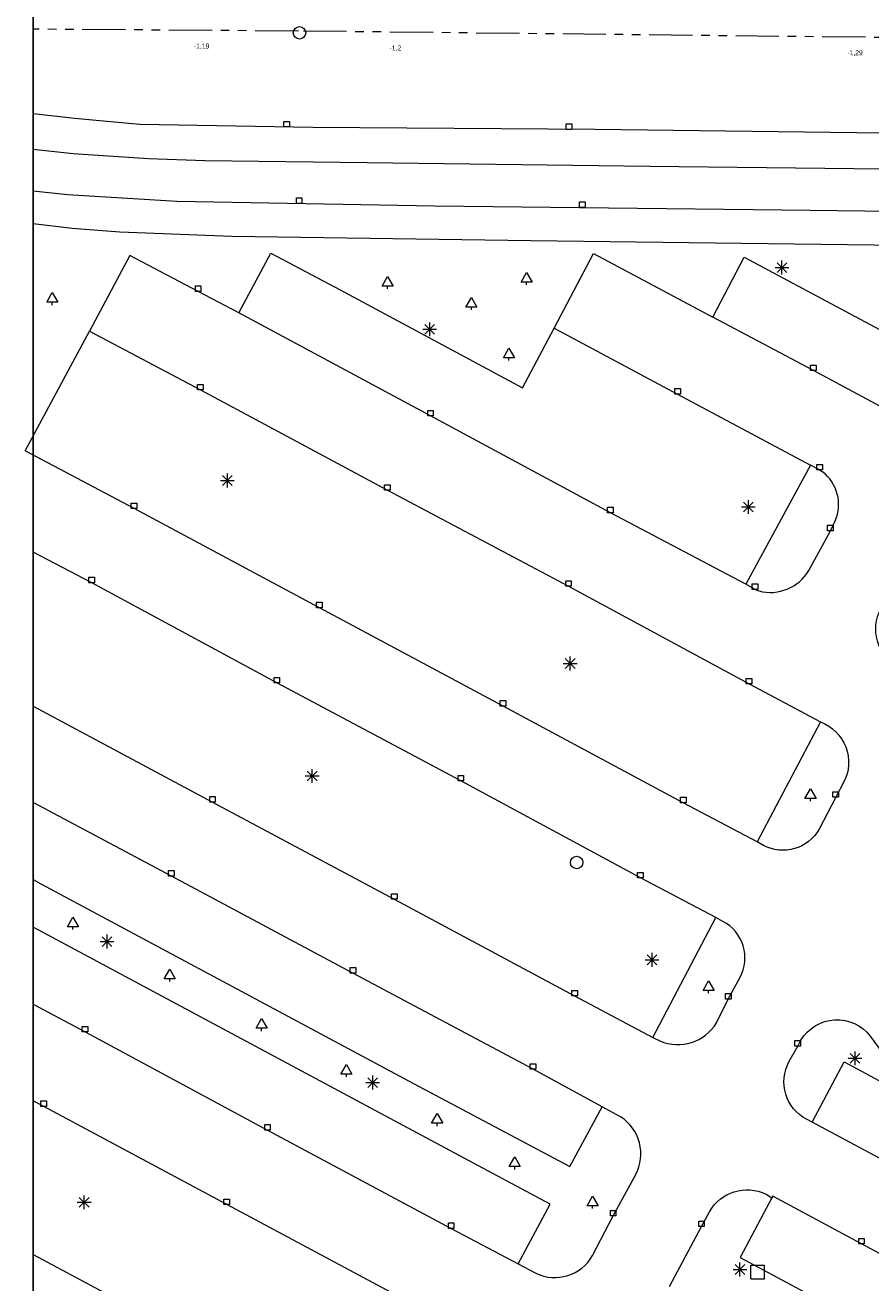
# Model space of a CAD drawing. Header units: millimetres. Extents: x 812 to 183790, y 13 to 580968.
# Tile 29 of 256: x 182314 to 182375, y 580716 to 580807. Entities that reach past the tile are written whole.
import ezdxf

# ---------------------------------------------------------------- set-up
doc = ezdxf.new("R2010")
doc.units = ezdxf.units.MM
doc.header["$LTSCALE"] = 5
doc.linetypes.add('DGN3', pattern=[672.0006, 448.0004, -224.0002])
doc.linetypes.add('PHANTOM2', pattern=[1.25, 0.625, -0.125, 0.125, -0.125, 0.125, -0.125])
for name, color, linetype, lineweight in [('000 BOB begin', 252, 'Continuous', 13), ('000 BOB eind', 252, 'Continuous', 13), ('046 GEMENGD STELSEL', 252, 'PHANTOM2', 0), ('boom', 252, 'Continuous', 9), ('inspectie- rioolput', 252, 'Continuous', 9), ('kant verharding', 252, 'Continuous', 9), ('kolk', 252, 'Continuous', 9), ('lichtmast', 252, 'Continuous', 9), ('sluitlijn', 252, 'DGN3', 9), ('verkeersbordpaal', 252, 'Continuous', 9)]:
    doc.layers.add(name, color=color, linetype=linetype, lineweight=lineweight)
doc.styles.add('Arial Narrow', font='Arial Narrow.shx')

# ---------------------------------------------------------------- blocks, each defined once
blk = doc.blocks.new('SKOLK67')
at = {"layer": 'kolk', "color": 251, "linetype": 'Continuous', "lineweight": 0, "true_color": 0x696969, "flags": 128}
blk.add_lwpolyline([(-0.2, 0.4), (0.2, 0.4), (0.2, 0), (-0.2, 0), (-0.2, 0.4)], dxfattribs=at)
blk = doc.blocks.new('SKOLK69')
at = {"layer": 'kolk', "color": 251, "linetype": 'Continuous', "lineweight": 0, "true_color": 0x696969, "flags": 128}
blk.add_lwpolyline([(-0.2, 0.4), (0.2, 0.4), (0.2, 0), (-0.2, 0), (-0.2, 0.4)], dxfattribs=at)
blk = doc.blocks.new('SKOLK121')
at = {"layer": 'kolk', "color": 251, "linetype": 'Continuous', "lineweight": 0, "true_color": 0x696969, "flags": 128}
blk.add_lwpolyline([(-0.2, 0.4), (0.2, 0.4), (0.2, 0), (-0.2, 0), (-0.2, 0.4)], dxfattribs=at)
blk = doc.blocks.new('SKOLK123')
at = {"layer": 'kolk', "color": 251, "linetype": 'Continuous', "lineweight": 0, "true_color": 0x696969, "flags": 128}
blk.add_lwpolyline([(-0.2, 0.4), (0.2, 0.4), (0.2, 0), (-0.2, 0), (-0.2, 0.4)], dxfattribs=at)
blk = doc.blocks.new('SKOLK143')
at = {"layer": 'kolk', "color": 251, "linetype": 'Continuous', "lineweight": 0, "true_color": 0x696969, "flags": 128}
blk.add_lwpolyline([(-0.2, 0.4), (0.2, 0.4), (0.2, 0), (-0.2, 0), (-0.2, 0.4)], dxfattribs=at)
blk = doc.blocks.new('SKOLK144')
at = {"layer": 'kolk', "color": 251, "linetype": 'Continuous', "lineweight": 0, "true_color": 0x696969, "flags": 128}
blk.add_lwpolyline([(-0.2, 0.4), (0.2, 0.4), (0.2, 0), (-0.2, 0), (-0.2, 0.4)], dxfattribs=at)
blk = doc.blocks.new('BOOM113')
at = {"layer": 'boom', "color": 251, "linetype": 'Continuous', "lineweight": 0, "true_color": 0x696969}
blk.add_line((0, -0.433), (0, -0.233), dxfattribs=at)
at = {"layer": 'boom', "color": 251, "linetype": 'Continuous', "lineweight": 0, "true_color": 0x696969, "flags": 128}
blk.add_lwpolyline([(-0.4, -0.233), (0, 0.467), (0.4, -0.233), (-0.4, -0.233)], dxfattribs=at)
blk = doc.blocks.new('SKOLK195')
at = {"layer": 'kolk', "color": 251, "linetype": 'Continuous', "lineweight": 0, "true_color": 0x696969, "flags": 128}
blk.add_lwpolyline([(-0.2, 0.4), (0.2, 0.4), (0.2, 0), (-0.2, 0), (-0.2, 0.4)], dxfattribs=at)
blk = doc.blocks.new('SKOLK208')
at = {"layer": 'kolk', "color": 251, "linetype": 'Continuous', "lineweight": 0, "true_color": 0x696969, "flags": 128}
blk.add_lwpolyline([(-0.2, 0.4), (0.2, 0.4), (0.2, 0), (-0.2, 0), (-0.2, 0.4)], dxfattribs=at)
blk = doc.blocks.new('SKOLK209')
at = {"layer": 'kolk', "color": 251, "linetype": 'Continuous', "lineweight": 0, "true_color": 0x696969, "flags": 128}
blk.add_lwpolyline([(-0.2, 0.4), (0.2, 0.4), (0.2, 0), (-0.2, 0), (-0.2, 0.4)], dxfattribs=at)
blk = doc.blocks.new('SKOLK221')
at = {"layer": 'kolk', "color": 251, "linetype": 'Continuous', "lineweight": 0, "true_color": 0x696969, "flags": 128}
blk.add_lwpolyline([(-0.2, 0.4), (0.2, 0.4), (0.2, 0), (-0.2, 0), (-0.2, 0.4)], dxfattribs=at)
blk = doc.blocks.new('SKOLK231')
at = {"layer": 'kolk', "color": 251, "linetype": 'Continuous', "lineweight": 0, "true_color": 0x696969, "flags": 128}
blk.add_lwpolyline([(-0.2, 0.4), (0.2, 0.4), (0.2, 0), (-0.2, 0), (-0.2, 0.4)], dxfattribs=at)
blk = doc.blocks.new('BOOM182')
at = {"layer": 'boom', "color": 251, "linetype": 'Continuous', "lineweight": 0, "true_color": 0x696969}
blk.add_line((0, -0.433), (0, -0.233), dxfattribs=at)
at = {"layer": 'boom', "color": 251, "linetype": 'Continuous', "lineweight": 0, "true_color": 0x696969, "flags": 128}
blk.add_lwpolyline([(-0.4, -0.233), (0, 0.467), (0.4, -0.233), (-0.4, -0.233)], dxfattribs=at)
blk = doc.blocks.new('LANTP104')
at = {"layer": 'lichtmast', "color": 251, "linetype": 'Continuous', "lineweight": 0, "true_color": 0x696969}
for p, q in [((-0.5, 0), (0.5, 0.001)), ((0.354, -0.354), (-0.354, 0.354)), ((-0.354, -0.354), (0.354, 0.354)), ((0, -0.5), (0, 0.5))]:
    blk.add_line(p, q, dxfattribs=at)
blk = doc.blocks.new('SKOLK268')
at = {"layer": 'kolk', "color": 251, "linetype": 'Continuous', "lineweight": 0, "true_color": 0x696969, "flags": 128}
blk.add_lwpolyline([(-0.2, 0.4), (0.2, 0.4), (0.2, 0), (-0.2, 0), (-0.2, 0.4)], dxfattribs=at)
blk = doc.blocks.new('SKOLK289')
at = {"layer": 'kolk', "color": 251, "linetype": 'Continuous', "lineweight": 0, "true_color": 0x696969, "flags": 128}
blk.add_lwpolyline([(-0.2, 0.4), (0.2, 0.4), (0.2, 0), (-0.2, 0), (-0.2, 0.4)], dxfattribs=at)
blk = doc.blocks.new('SKOLK291')
at = {"layer": 'kolk', "color": 251, "linetype": 'Continuous', "lineweight": 0, "true_color": 0x696969, "flags": 128}
blk.add_lwpolyline([(-0.2, 0.4), (0.2, 0.4), (0.2, 0), (-0.2, 0), (-0.2, 0.4)], dxfattribs=at)
blk = doc.blocks.new('BOOM256')
at = {"layer": 'boom', "color": 251, "linetype": 'Continuous', "lineweight": 0, "true_color": 0x696969}
blk.add_line((0, -0.433), (0, -0.233), dxfattribs=at)
at = {"layer": 'boom', "color": 251, "linetype": 'Continuous', "lineweight": 0, "true_color": 0x696969, "flags": 128}
blk.add_lwpolyline([(-0.4, -0.233), (0, 0.467), (0.4, -0.233), (-0.4, -0.233)], dxfattribs=at)
blk = doc.blocks.new('RIOOLP139')
at = {"layer": 'inspectie- rioolput', "color": 251, "linetype": 'Continuous', "lineweight": 0, "true_color": 0x696969}
blk.add_circle((0, 0), 0.9, dxfattribs=at)
blk = doc.blocks.new('SKOLK388')
at = {"layer": 'kolk', "color": 251, "linetype": 'Continuous', "lineweight": 0, "true_color": 0x696969, "flags": 128}
blk.add_lwpolyline([(-0.2, 0.4), (0.2, 0.4), (0.2, 0), (-0.2, 0), (-0.2, 0.4)], dxfattribs=at)
blk = doc.blocks.new('LANTP171')
at = {"layer": 'lichtmast', "color": 251, "linetype": 'Continuous', "lineweight": 0, "true_color": 0x696969}
for p, q in [((-0.5, 0), (0.5, 0.001)), ((0.354, -0.354), (-0.354, 0.354)), ((-0.354, -0.354), (0.354, 0.354)), ((0, -0.5), (0, 0.5))]:
    blk.add_line(p, q, dxfattribs=at)
blk = doc.blocks.new('BOOM315')
at = {"layer": 'boom', "color": 251, "linetype": 'Continuous', "lineweight": 0, "true_color": 0x696969}
blk.add_line((0, -0.433), (0, -0.233), dxfattribs=at)
at = {"layer": 'boom', "color": 251, "linetype": 'Continuous', "lineweight": 0, "true_color": 0x696969, "flags": 128}
blk.add_lwpolyline([(-0.4, -0.233), (0, 0.467), (0.4, -0.233), (-0.4, -0.233)], dxfattribs=at)
blk = doc.blocks.new('BOOM318')
at = {"layer": 'boom', "color": 251, "linetype": 'Continuous', "lineweight": 0, "true_color": 0x696969}
blk.add_line((0, -0.433), (0, -0.233), dxfattribs=at)
at = {"layer": 'boom', "color": 251, "linetype": 'Continuous', "lineweight": 0, "true_color": 0x696969, "flags": 128}
blk.add_lwpolyline([(-0.4, -0.233), (0, 0.467), (0.4, -0.233), (-0.4, -0.233)], dxfattribs=at)
blk = doc.blocks.new('SKOLK413')
at = {"layer": 'kolk', "color": 251, "linetype": 'Continuous', "lineweight": 0, "true_color": 0x696969, "flags": 128}
blk.add_lwpolyline([(-0.2, 0.4), (0.2, 0.4), (0.2, 0), (-0.2, 0), (-0.2, 0.4)], dxfattribs=at)
blk = doc.blocks.new('SKOLK446')
at = {"layer": 'kolk', "color": 251, "linetype": 'Continuous', "lineweight": 0, "true_color": 0x696969, "flags": 128}
blk.add_lwpolyline([(-0.2, 0.4), (0.2, 0.4), (0.2, 0), (-0.2, 0), (-0.2, 0.4)], dxfattribs=at)
blk = doc.blocks.new('SKOLK517')
at = {"layer": 'kolk', "color": 251, "linetype": 'Continuous', "lineweight": 0, "true_color": 0x696969, "flags": 128}
blk.add_lwpolyline([(-0.2, 0.4), (0.2, 0.4), (0.2, 0), (-0.2, 0), (-0.2, 0.4)], dxfattribs=at)
blk = doc.blocks.new('SKOLK545')
at = {"layer": 'kolk', "color": 251, "linetype": 'Continuous', "lineweight": 0, "true_color": 0x696969, "flags": 128}
blk.add_lwpolyline([(-0.2, 0.4), (0.2, 0.4), (0.2, 0), (-0.2, 0), (-0.2, 0.4)], dxfattribs=at)
blk = doc.blocks.new('BOOM423')
at = {"layer": 'boom', "color": 251, "linetype": 'Continuous', "lineweight": 0, "true_color": 0x696969}
blk.add_line((0, -0.433), (0, -0.233), dxfattribs=at)
at = {"layer": 'boom', "color": 251, "linetype": 'Continuous', "lineweight": 0, "true_color": 0x696969, "flags": 128}
blk.add_lwpolyline([(-0.4, -0.233), (0, 0.467), (0.4, -0.233), (-0.4, -0.233)], dxfattribs=at)
blk = doc.blocks.new('LANTP275')
at = {"layer": 'lichtmast', "color": 251, "linetype": 'Continuous', "lineweight": 0, "true_color": 0x696969}
for p, q in [((-0.5, 0), (0.5, 0.001)), ((0.354, -0.354), (-0.354, 0.354)), ((-0.354, -0.354), (0.354, 0.354)), ((0, -0.5), (0, 0.5))]:
    blk.add_line(p, q, dxfattribs=at)
blk = doc.blocks.new('SKOLK618')
at = {"layer": 'kolk', "color": 251, "linetype": 'Continuous', "lineweight": 0, "true_color": 0x696969, "flags": 128}
blk.add_lwpolyline([(-0.2, 0.4), (0.2, 0.4), (0.2, 0), (-0.2, 0), (-0.2, 0.4)], dxfattribs=at)
blk = doc.blocks.new('SKOLK642')
at = {"layer": 'kolk', "color": 251, "linetype": 'Continuous', "lineweight": 0, "true_color": 0x696969, "flags": 128}
blk.add_lwpolyline([(-0.2, 0.4), (0.2, 0.4), (0.2, 0), (-0.2, 0), (-0.2, 0.4)], dxfattribs=at)
blk = doc.blocks.new('SKOLK667')
at = {"layer": 'kolk', "color": 251, "linetype": 'Continuous', "lineweight": 0, "true_color": 0x696969, "flags": 128}
blk.add_lwpolyline([(-0.2, 0.4), (0.2, 0.4), (0.2, 0), (-0.2, 0), (-0.2, 0.4)], dxfattribs=at)
blk = doc.blocks.new('LANTP318')
at = {"layer": 'lichtmast', "color": 251, "linetype": 'Continuous', "lineweight": 0, "true_color": 0x696969}
for p, q in [((-0.5, 0), (0.5, 0.001)), ((0.354, -0.354), (-0.354, 0.354)), ((-0.354, -0.354), (0.354, 0.354)), ((0, -0.5), (0, 0.5))]:
    blk.add_line(p, q, dxfattribs=at)
blk = doc.blocks.new('SKOLK740')
at = {"layer": 'kolk', "color": 251, "linetype": 'Continuous', "lineweight": 0, "true_color": 0x696969, "flags": 128}
blk.add_lwpolyline([(-0.2, 0.4), (0.2, 0.4), (0.2, 0), (-0.2, 0), (-0.2, 0.4)], dxfattribs=at)
blk = doc.blocks.new('SKOLK761')
at = {"layer": 'kolk', "color": 251, "linetype": 'Continuous', "lineweight": 0, "true_color": 0x696969, "flags": 128}
blk.add_lwpolyline([(-0.2, 0.4), (0.2, 0.4), (0.2, 0), (-0.2, 0), (-0.2, 0.4)], dxfattribs=at)
blk = doc.blocks.new('SKOLK762')
at = {"layer": 'kolk', "color": 251, "linetype": 'Continuous', "lineweight": 0, "true_color": 0x696969, "flags": 128}
blk.add_lwpolyline([(-0.2, 0.4), (0.2, 0.4), (0.2, 0), (-0.2, 0), (-0.2, 0.4)], dxfattribs=at)
blk = doc.blocks.new('LANTP338')
at = {"layer": 'lichtmast', "color": 251, "linetype": 'Continuous', "lineweight": 0, "true_color": 0x696969}
for p, q in [((-0.5, 0), (0.5, 0.001)), ((0.354, -0.354), (-0.354, 0.354)), ((-0.354, -0.354), (0.354, 0.354)), ((0, -0.5), (0, 0.5))]:
    blk.add_line(p, q, dxfattribs=at)
blk = doc.blocks.new('LANTP342')
at = {"layer": 'lichtmast', "color": 251, "linetype": 'Continuous', "lineweight": 0, "true_color": 0x696969}
for p, q in [((-0.5, 0), (0.5, 0.001)), ((0.354, -0.354), (-0.354, 0.354)), ((-0.354, -0.354), (0.354, 0.354)), ((0, -0.5), (0, 0.5))]:
    blk.add_line(p, q, dxfattribs=at)
blk = doc.blocks.new('SKOLK784')
at = {"layer": 'kolk', "color": 251, "linetype": 'Continuous', "lineweight": 0, "true_color": 0x696969, "flags": 128}
blk.add_lwpolyline([(-0.2, 0.4), (0.2, 0.4), (0.2, 0), (-0.2, 0), (-0.2, 0.4)], dxfattribs=at)
blk = doc.blocks.new('SKOLK785')
at = {"layer": 'kolk', "color": 251, "linetype": 'Continuous', "lineweight": 0, "true_color": 0x696969, "flags": 128}
blk.add_lwpolyline([(-0.2, 0.4), (0.2, 0.4), (0.2, 0), (-0.2, 0), (-0.2, 0.4)], dxfattribs=at)
blk = doc.blocks.new('BOOM588')
at = {"layer": 'boom', "color": 251, "linetype": 'Continuous', "lineweight": 0, "true_color": 0x696969}
blk.add_line((0, -0.433), (0, -0.233), dxfattribs=at)
at = {"layer": 'boom', "color": 251, "linetype": 'Continuous', "lineweight": 0, "true_color": 0x696969, "flags": 128}
blk.add_lwpolyline([(-0.4, -0.233), (0, 0.467), (0.4, -0.233), (-0.4, -0.233)], dxfattribs=at)
blk = doc.blocks.new('LANTP369')
at = {"layer": 'lichtmast', "color": 251, "linetype": 'Continuous', "lineweight": 0, "true_color": 0x696969}
for p, q in [((-0.5, 0), (0.5, 0.001)), ((0.354, -0.354), (-0.354, 0.354)), ((-0.354, -0.354), (0.354, 0.354)), ((0, -0.5), (0, 0.5))]:
    blk.add_line(p, q, dxfattribs=at)
blk = doc.blocks.new('SKOLK844')
at = {"layer": 'kolk', "color": 251, "linetype": 'Continuous', "lineweight": 0, "true_color": 0x696969, "flags": 128}
blk.add_lwpolyline([(-0.2, 0.4), (0.2, 0.4), (0.2, 0), (-0.2, 0), (-0.2, 0.4)], dxfattribs=at)
blk = doc.blocks.new('SKOLK855')
at = {"layer": 'kolk', "color": 251, "linetype": 'Continuous', "lineweight": 0, "true_color": 0x696969, "flags": 128}
blk.add_lwpolyline([(-0.2, 0.4), (0.2, 0.4), (0.2, 0), (-0.2, 0), (-0.2, 0.4)], dxfattribs=at)
blk = doc.blocks.new('SKOLK860')
at = {"layer": 'kolk', "color": 251, "linetype": 'Continuous', "lineweight": 0, "true_color": 0x696969, "flags": 128}
blk.add_lwpolyline([(-0.2, 0.4), (0.2, 0.4), (0.2, 0), (-0.2, 0), (-0.2, 0.4)], dxfattribs=at)
blk = doc.blocks.new('LANTP391')
at = {"layer": 'lichtmast', "color": 251, "linetype": 'Continuous', "lineweight": 0, "true_color": 0x696969}
for p, q in [((-0.5, 0), (0.5, 0.001)), ((0.354, -0.354), (-0.354, 0.354)), ((-0.354, -0.354), (0.354, 0.354)), ((0, -0.5), (0, 0.5))]:
    blk.add_line(p, q, dxfattribs=at)
blk = doc.blocks.new('BOOM652')
at = {"layer": 'boom', "color": 251, "linetype": 'Continuous', "lineweight": 0, "true_color": 0x696969}
blk.add_line((0, -0.433), (0, -0.233), dxfattribs=at)
at = {"layer": 'boom', "color": 251, "linetype": 'Continuous', "lineweight": 0, "true_color": 0x696969, "flags": 128}
blk.add_lwpolyline([(-0.4, -0.233), (0, 0.467), (0.4, -0.233), (-0.4, -0.233)], dxfattribs=at)
blk = doc.blocks.new('SKOLK916')
at = {"layer": 'kolk', "color": 251, "linetype": 'Continuous', "lineweight": 0, "true_color": 0x696969, "flags": 128}
blk.add_lwpolyline([(-0.2, 0.4), (0.2, 0.4), (0.2, 0), (-0.2, 0), (-0.2, 0.4)], dxfattribs=at)
blk = doc.blocks.new('SKOLK918')
at = {"layer": 'kolk', "color": 251, "linetype": 'Continuous', "lineweight": 0, "true_color": 0x696969, "flags": 128}
blk.add_lwpolyline([(-0.2, 0.4), (0.2, 0.4), (0.2, 0), (-0.2, 0), (-0.2, 0.4)], dxfattribs=at)
blk = doc.blocks.new('SKOLK920')
at = {"layer": 'kolk', "color": 251, "linetype": 'Continuous', "lineweight": 0, "true_color": 0x696969, "flags": 128}
blk.add_lwpolyline([(-0.2, 0.4), (0.2, 0.4), (0.2, 0), (-0.2, 0), (-0.2, 0.4)], dxfattribs=at)
blk = doc.blocks.new('SKOLK921')
at = {"layer": 'kolk', "color": 251, "linetype": 'Continuous', "lineweight": 0, "true_color": 0x696969, "flags": 128}
blk.add_lwpolyline([(-0.2, 0.4), (0.2, 0.4), (0.2, 0), (-0.2, 0), (-0.2, 0.4)], dxfattribs=at)
blk = doc.blocks.new('SKOLK938')
at = {"layer": 'kolk', "color": 251, "linetype": 'Continuous', "lineweight": 0, "true_color": 0x696969, "flags": 128}
blk.add_lwpolyline([(-0.2, 0.4), (0.2, 0.4), (0.2, 0), (-0.2, 0), (-0.2, 0.4)], dxfattribs=at)
blk = doc.blocks.new('SKOLK952')
at = {"layer": 'kolk', "color": 251, "linetype": 'Continuous', "lineweight": 0, "true_color": 0x696969, "flags": 128}
blk.add_lwpolyline([(-0.2, 0.4), (0.2, 0.4), (0.2, 0), (-0.2, 0), (-0.2, 0.4)], dxfattribs=at)
blk = doc.blocks.new('LANTP422')
at = {"layer": 'lichtmast', "color": 251, "linetype": 'Continuous', "lineweight": 0, "true_color": 0x696969}
for p, q in [((-0.5, 0), (0.5, 0.001)), ((0.354, -0.354), (-0.354, 0.354)), ((-0.354, -0.354), (0.354, 0.354)), ((0, -0.5), (0, 0.5))]:
    blk.add_line(p, q, dxfattribs=at)
blk = doc.blocks.new('BOOM728')
at = {"layer": 'boom', "color": 251, "linetype": 'Continuous', "lineweight": 0, "true_color": 0x696969}
blk.add_line((0, -0.433), (0, -0.233), dxfattribs=at)
at = {"layer": 'boom', "color": 251, "linetype": 'Continuous', "lineweight": 0, "true_color": 0x696969, "flags": 128}
blk.add_lwpolyline([(-0.4, -0.233), (0, 0.467), (0.4, -0.233), (-0.4, -0.233)], dxfattribs=at)
blk = doc.blocks.new('LANTP434')
at = {"layer": 'lichtmast', "color": 251, "linetype": 'Continuous', "lineweight": 0, "true_color": 0x696969}
for p, q in [((-0.5, 0), (0.5, 0.001)), ((0.354, -0.354), (-0.354, 0.354)), ((-0.354, -0.354), (0.354, 0.354)), ((0, -0.5), (0, 0.5))]:
    blk.add_line(p, q, dxfattribs=at)
blk = doc.blocks.new('SKOLK1013')
at = {"layer": 'kolk', "color": 251, "linetype": 'Continuous', "lineweight": 0, "true_color": 0x696969, "flags": 128}
blk.add_lwpolyline([(-0.2, 0.4), (0.2, 0.4), (0.2, 0), (-0.2, 0), (-0.2, 0.4)], dxfattribs=at)
blk = doc.blocks.new('LANTP449')
at = {"layer": 'lichtmast', "color": 251, "linetype": 'Continuous', "lineweight": 0, "true_color": 0x696969}
for p, q in [((-0.5, 0), (0.5, 0.001)), ((0.354, -0.354), (-0.354, 0.354)), ((-0.354, -0.354), (0.354, 0.354)), ((0, -0.5), (0, 0.5))]:
    blk.add_line(p, q, dxfattribs=at)
blk = doc.blocks.new('BOOM777')
at = {"layer": 'boom', "color": 251, "linetype": 'Continuous', "lineweight": 0, "true_color": 0x696969}
blk.add_line((0, -0.433), (0, -0.233), dxfattribs=at)
at = {"layer": 'boom', "color": 251, "linetype": 'Continuous', "lineweight": 0, "true_color": 0x696969, "flags": 128}
blk.add_lwpolyline([(-0.4, -0.233), (0, 0.467), (0.4, -0.233), (-0.4, -0.233)], dxfattribs=at)
blk = doc.blocks.new('SKOLK1082')
at = {"layer": 'kolk', "color": 251, "linetype": 'Continuous', "lineweight": 0, "true_color": 0x696969, "flags": 128}
blk.add_lwpolyline([(-0.2, 0.4), (0.2, 0.4), (0.2, 0), (-0.2, 0), (-0.2, 0.4)], dxfattribs=at)
blk = doc.blocks.new('SKOLK1126')
at = {"layer": 'kolk', "color": 251, "linetype": 'Continuous', "lineweight": 0, "true_color": 0x696969, "flags": 128}
blk.add_lwpolyline([(-0.2, 0.4), (0.2, 0.4), (0.2, 0), (-0.2, 0), (-0.2, 0.4)], dxfattribs=at)
blk = doc.blocks.new('RIOOLP439')
at = {"layer": 'inspectie- rioolput', "color": 251, "linetype": 'Continuous', "lineweight": 0, "true_color": 0x696969}
blk.add_circle((0, 0), 0.9, dxfattribs=at)
blk = doc.blocks.new('SKOLK1172')
at = {"layer": 'kolk', "color": 251, "linetype": 'Continuous', "lineweight": 0, "true_color": 0x696969, "flags": 128}
blk.add_lwpolyline([(-0.2, 0.4), (0.2, 0.4), (0.2, 0), (-0.2, 0), (-0.2, 0.4)], dxfattribs=at)
blk = doc.blocks.new('SKOLK1184')
at = {"layer": 'kolk', "color": 251, "linetype": 'Continuous', "lineweight": 0, "true_color": 0x696969, "flags": 128}
blk.add_lwpolyline([(-0.2, 0.4), (0.2, 0.4), (0.2, 0), (-0.2, 0), (-0.2, 0.4)], dxfattribs=at)
blk = doc.blocks.new('LANTP525')
at = {"layer": 'lichtmast', "color": 251, "linetype": 'Continuous', "lineweight": 0, "true_color": 0x696969}
for p, q in [((-0.5, 0), (0.5, 0.001)), ((0.354, -0.354), (-0.354, 0.354)), ((-0.354, -0.354), (0.354, 0.354)), ((0, -0.5), (0, 0.5))]:
    blk.add_line(p, q, dxfattribs=at)
blk = doc.blocks.new('BOOM892')
at = {"layer": 'boom', "color": 251, "linetype": 'Continuous', "lineweight": 0, "true_color": 0x696969}
blk.add_line((0, -0.433), (0, -0.233), dxfattribs=at)
at = {"layer": 'boom', "color": 251, "linetype": 'Continuous', "lineweight": 0, "true_color": 0x696969, "flags": 128}
blk.add_lwpolyline([(-0.4, -0.233), (0, 0.467), (0.4, -0.233), (-0.4, -0.233)], dxfattribs=at)
blk = doc.blocks.new('BOOM894')
at = {"layer": 'boom', "color": 251, "linetype": 'Continuous', "lineweight": 0, "true_color": 0x696969}
blk.add_line((0, -0.433), (0, -0.233), dxfattribs=at)
at = {"layer": 'boom', "color": 251, "linetype": 'Continuous', "lineweight": 0, "true_color": 0x696969, "flags": 128}
blk.add_lwpolyline([(-0.4, -0.233), (0, 0.467), (0.4, -0.233), (-0.4, -0.233)], dxfattribs=at)
blk = doc.blocks.new('BOOM902')
at = {"layer": 'boom', "color": 251, "linetype": 'Continuous', "lineweight": 0, "true_color": 0x696969}
blk.add_line((0, -0.433), (0, -0.233), dxfattribs=at)
at = {"layer": 'boom', "color": 251, "linetype": 'Continuous', "lineweight": 0, "true_color": 0x696969, "flags": 128}
blk.add_lwpolyline([(-0.4, -0.233), (0, 0.467), (0.4, -0.233), (-0.4, -0.233)], dxfattribs=at)
blk = doc.blocks.new('PAAL119')
at = {"layer": 'verkeersbordpaal', "color": 251, "linetype": 'Continuous', "lineweight": 0, "true_color": 0x696969}
for p, q in [((-0.5, -0.5), (-0.5, 0.5)), ((-0.5, 0.5), (0.5, 0.5)), ((0.5, -0.5), (0.5, 0.5)), ((-0.5, -0.5), (0.5, -0.5))]:
    blk.add_line(p, q, dxfattribs=at)
blk = doc.blocks.new('BOOM952')
at = {"layer": 'boom', "color": 251, "linetype": 'Continuous', "lineweight": 0, "true_color": 0x696969}
blk.add_line((0, -0.433), (0, -0.233), dxfattribs=at)
at = {"layer": 'boom', "color": 251, "linetype": 'Continuous', "lineweight": 0, "true_color": 0x696969, "flags": 128}
blk.add_lwpolyline([(-0.4, -0.233), (0, 0.467), (0.4, -0.233), (-0.4, -0.233)], dxfattribs=at)

msp = doc.modelspace()

# ---------------------------------------------------------------- linework, layer by layer
at = {"ltscale": 0.2}
msp.add_lwpolyline([(182314.708, 580966.07), (183589.202, 580966.07), (183589.202, 580301.164), (182314.708, 580301.164)], close=True, dxfattribs=at)
msp.add_lwpolyline([(182314.708, 580966.07), (183589.202, 580966.07), (183589.202, 580301.164), (182314.708, 580301.164)], close=True, dxfattribs=at)
msp.add_lwpolyline([(182314.708, 580966.07), (183589.202, 580966.07), (183589.202, 580301.164), (182314.708, 580301.164)], close=True, dxfattribs=at)
at = {"layer": '046 GEMENGD STELSEL', "flags": 128}
for points in [[(182333.894, 580806.446), (182314.708, 580806.583)], [(182381.117, 580805.929), (182333.894, 580806.446)]]:
    msp.add_lwpolyline(points, dxfattribs=at)
at = {"layer": 'kant verharding', "color": 251, "lineweight": 0, "true_color": 0x696969, "flags": 128}
for points in [[(182314.708, 580797.915), (182317.599, 580797.594), (182323.053, 580797.241), (182327.119, 580797.103), (182338.847, 580796.952), (182359.279, 580796.695), (182378.249, 580796.474), (182396.699, 580796.212), (182406.279, 580796.153), (182407.766, 580796.13), (182408.08, 580796.489), (182408.192, 580797.913), (182407.972, 580798.618), (182406.136, 580798.629), (182405.885, 580798.633), (182393.23, 580798.795), (182376.127, 580799.071), (182355.327, 580799.325), (182334.934, 580799.492), (182322.417, 580799.699), (182317.712, 580800.136), (182314.708, 580800.458)], [(182314.708, 580794.901), (182317.195, 580794.642), (182325.09, 580794.149), (182343.757, 580793.824), (182368.864, 580793.524), (182388.775, 580793.288), (182405.434, 580793.032), (182410.02, 580793.065), (182411.52, 580792.965), (182412.349, 580792.719), (182413.576, 580791.892), (182414.206, 580791.188), (182414.593, 580790.581), (182414.832, 580789.517), (182414.824, 580787.565)], [(182366.89, 580766.11), (182366.224, 580766.478), (182356.438, 580771.644), (182343.435, 580778.644), (182329.588, 580786.093), (182326.646, 580787.641), (182321.693, 580790.241), (182318.779, 580784.77), (182326.802, 580780.524), (182340.318, 580773.277), (182353.412, 580766.342), (182366.456, 580759.285), (182371.623, 580756.535), (182367.055, 580747.87), (182361.703, 580750.693), (182348.679, 580757.684), (182335.401, 580764.787), (182322.008, 580771.944), (182314.137, 580776.122), (182318.779, 580784.77)], [(182329.588, 580786.093), (182331.889, 580790.392), (182336.909, 580787.744), (182350.091, 580780.677), (182352.365, 580784.983), (182355.215, 580790.374), (182363.838, 580785.77)], [(182352.365, 580784.983), (182361.299, 580780.215), (182370.904, 580775.098), (182366.224, 580766.478)], [(182371.56, 580774.743), (182370.904, 580775.098)], [(182314.708, 580757.679), (182327.676, 580750.748), (182340.817, 580743.727), (182353.852, 580736.74), (182359.512, 580733.749), (182364.069, 580742.404), (182358.607, 580745.267), (182345.625, 580752.277), (182332.325, 580759.357), (182318.952, 580766.588), (182314.708, 580768.8)], [(182314.708, 580745.156), (182315.282, 580744.852), (182342.216, 580730.413), (182353.506, 580724.411), (182355.845, 580728.738), (182350.845, 580731.442), (182337.828, 580738.398), (182324.709, 580745.394), (182314.708, 580750.719)], [(182314.708, 580736.14), (182318.468, 580734.143), (182331.655, 580727.052), (182344.927, 580719.941), (182349.766, 580717.382), (182352.075, 580721.699), (182345.516, 580725.206), (182314.708, 580741.718)], [(182314.708, 580718.074), (182323.944, 580713.116), (182337.178, 580706.016), (182343.068, 580702.869), (182347.688, 580711.485), (182341.987, 580714.574), (182328.706, 580721.672), (182315.477, 580728.756), (182314.708, 580729.165)], [(182385.681, 580712.889), (182374.583, 580718.824), (182372.611, 580719.904), (182368.181, 580722.286), (182368.115, 580722.166), (182367.911, 580721.784), (182365.808, 580717.842), (182373.445, 580713.757)]]:
    msp.add_lwpolyline(points, dxfattribs=at)
for points in [[(182314.708, 580792.54), (182317.537, 580792.206), (182320.969, 580791.948), (182329.079, 580791.621), (182350.694, 580791.326), (182377.377, 580790.99), (182401.633, 580790.683), (182401.678, 580790.01), (182412.797, 580789.764), (182412.798, 580789.534), (182412.818, 580781.277), (182412.758, 580765.348), (182412.745, 580764.114), (182412.737, 580763.285, -0.042782), (182411.701, 580750.568, -0.038496), (182407.95, 580735.842, -0.009896), (182406.44, 580731.836), (182405.059, 580728.625)], [(182382.011, 580776.072), (182371.111, 580781.919), (182363.838, 580785.77), (182366.102, 580790.116), (182384.276, 580780.404), (182382.011, 580776.072), (182380.433, 580773.114), (182375.96, 580764.677, 0.422414), (182377.186, 580760.62), (182377.646, 580760.388)], [(182367.176, 580765.996, 0.334906), (182370.78, 580767.477), (182372.338, 580770.346), (182372.693, 580771.067, 0.342703), (182371.765, 580774.616)], [(182371.623, 580756.535, -0.455872), (182373.293, 580752.17), (182372.72, 580751.095), (182371.524, 580748.791, -0.406293), (182367.493, 580747.615), (182367.055, 580747.87)], [(182359.512, 580733.749), (182360.014, 580733.488, 0.372623), (182364.098, 580734.794), (182364.958, 580736.507), (182365.819, 580738.095, 0.415874), (182364.571, 580742.121), (182364.069, 580742.404)], [(182371.009, 580727.632), (182373.327, 580731.97), (182387.739, 580724.227), (182390.102, 580723.031), (182387.808, 580718.683), (182377.492, 580724.165), (182371.009, 580727.632), (182370.601, 580727.841, -0.415387), (182369.346, 580731.975), (182369.98, 580733.119), (182370.21, 580733.544, -0.531407), (182375.223, 580733.83), (182377.696, 580730.462), (182378.647, 580729.954), (182388.734, 580724.594), (182394.941, 580721.243), (182400.824, 580721.336), (182403.008, 580721.371), (182403.703, 580721.2), (182394.099, 580701.484)], [(182349.766, 580717.382), (182351.058, 580716.713, 0.400443), (182355.141, 580717.994), (182356.639, 580720.85), (182358.267, 580723.832, 0.387808), (182357.177, 580728.014), (182355.845, 580728.738)], [(182360.721, 580715.756), (182363.023, 580720.081), (182363.606, 580721.136, -0.404921), (182367.691, 580722.412), (182368.115, 580722.166)]]:
    msp.add_lwpolyline(points, format="xyb", dxfattribs=at)
at = {"layer": 'sluitlijn', "color": 251, "lineweight": 0, "true_color": 0x696969}
for points in [[(182371.56, 580774.743), (182371.765, 580774.616)], [(182366.89, 580766.11), (182367.176, 580765.996)]]:
    msp.add_lwpolyline(points, dxfattribs=at)

# ---------------------------------------------------------------- block references
at = {"linetype": 'Continuous', "lineweight": 0, "xscale": 0.5, "yscale": 0.5}
for name, p in [('RIOOLP439', (182333.97, 580806.32)), ('RIOOLP139', (182354, 580746.38))]:
    msp.add_blockref(name, p, dxfattribs=at)
at = {"color": 251, "linetype": 'Continuous', "lineweight": 0, "true_color": 0x696969}
for name, p in [('SKOLK785', (182333.037, 580799.523)), ('SKOLK784', (182353.44, 580799.343)), ('SKOLK413', (182333.944, 580793.992)), ('SKOLK289', (182354.406, 580793.706)), ('LANTP391', (182368.839, 580789.36)), ('BOOM777', (182340.333, 580788.26)), ('BOOM902', (182350.381, 580788.538)), ('SKOLK143', (182326.646, 580787.641)), ('BOOM182', (182316.094, 580787.086)), ('BOOM318', (182346.394, 580786.731)), ('LANTP525', (182343.379, 580784.9)), ('BOOM423', (182349.106, 580783.076)), ('SKOLK517', (182371.111, 580781.919)), ('SKOLK195', (182326.802, 580780.524)), ('SKOLK667', (182361.299, 580780.215)), ('SKOLK446', (182343.435, 580778.644)), ('SKOLK291', (182371.56, 580774.743)), ('LANTP275', (182328.755, 580773.981)), ('SKOLK231', (182340.318, 580773.277)), ('SKOLK844', (182322.008, 580771.944)), ('LANTP422', (182366.411, 580772.067)), ('SKOLK144', (182356.438, 580771.644)), ('SKOLK938', (182372.338, 580770.346)), ('SKOLK67', (182318.952, 580766.588)), ('SKOLK761', (182353.412, 580766.342)), ('SKOLK918', (182366.89, 580766.11)), ('SKOLK208', (182335.401, 580764.787)), ('LANTP434', (182353.529, 580760.763)), ('SKOLK123', (182332.325, 580759.357)), ('SKOLK740', (182366.456, 580759.285)), ('SKOLK121', (182348.679, 580757.684)), ('LANTP449', (182334.88, 580752.634)), ('SKOLK952', (182345.625, 580752.277)), ('BOOM113', (182370.899, 580751.248)), ('SKOLK268', (182372.72, 580751.095)), ('SKOLK1082', (182327.676, 580750.748)), ('SKOLK545', (182361.703, 580750.693)), ('SKOLK855', (182324.709, 580745.394)), ('SKOLK388', (182358.607, 580745.267)), ('SKOLK209', (182340.817, 580743.727)), ('BOOM315', (182317.588, 580741.968)), ('LANTP338', (182320.054, 580740.67)), ('LANTP369', (182359.445, 580739.349)), ('SKOLK1013', (182337.828, 580738.398)), ('BOOM588', (182324.589, 580738.21)), ('BOOM952', (182363.537, 580737.375)), ('SKOLK1172', (182353.852, 580736.74)), ('SKOLK221', (182364.958, 580736.507)), ('BOOM652', (182331.223, 580734.64)), ('SKOLK642', (182318.468, 580734.143)), ('SKOLK921', (182369.98, 580733.119)), ('LANTP171', (182374.122, 580732.235)), ('BOOM256', (182337.353, 580731.322)), ('SKOLK1126', (182350.845, 580731.442)), ('LANTP318', (182339.259, 580730.484)), ('SKOLK69', (182315.477, 580728.756)), ('BOOM728', (182343.916, 580727.773)), ('SKOLK860', (182331.655, 580727.052)), ('BOOM894', (182349.521, 580724.648)), ('LANTP342', (182318.404, 580721.837)), ('SKOLK618', (182328.706, 580721.672)), ('BOOM892', (182355.147, 580721.81)), ('SKOLK920', (182356.639, 580720.85)), ('SKOLK762', (182344.927, 580719.941)), ('SKOLK916', (182363.023, 580720.081)), ('SKOLK1184', (182374.583, 580718.824)), ('LANTP104', (182365.799, 580716.976)), ('PAAL119', (182367.083, 580716.8))]:
    msp.add_blockref(name, p, dxfattribs=at)

# ---------------------------------------------------------------- texts
at = {"layer": '000 BOB begin', "char_height": 0.36, "attachment_point": 5, "rotation": 359.42704, "line_spacing_factor": 0.6, "style": 'Arial Narrow'}
for s, insert in [('-1,19', (182326.893, 580805.336)), ('-1,29', (182374.116, 580804.85))]:
    msp.add_mtext(s, dxfattribs=dict(at, insert=insert))
at = {"layer": '000 BOB eind', "insert": (182340.892, 580805.192), "char_height": 0.36, "attachment_point": 5, "rotation": 359.42704, "line_spacing_factor": 0.6, "style": 'Arial Narrow'}
msp.add_mtext('-1,2', dxfattribs=at)

doc.saveas('drawing.dxf')
